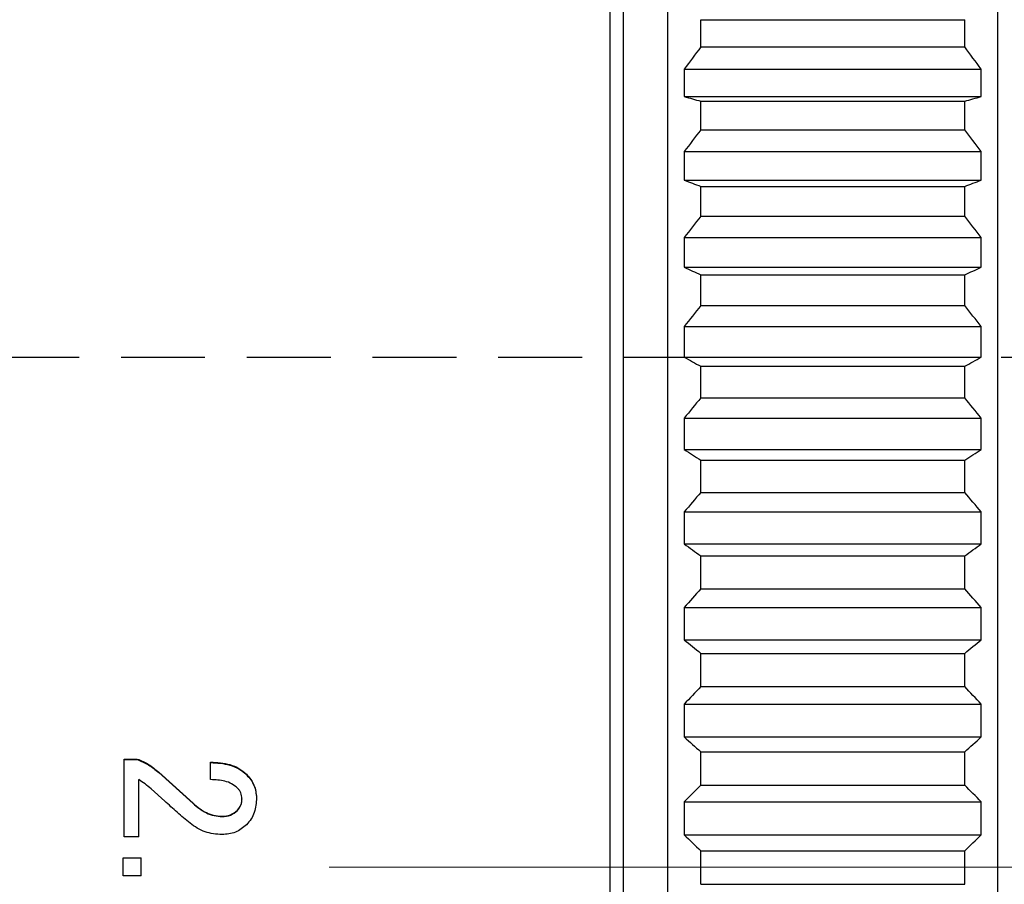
# Model space of a CAD drawing. Header units: millimetres. Extents: x 10 to 287, y 8 to 201.
# Tile 17 of 27: x 105 to 120, y 112 to 126. Entities that reach past the tile are written whole.
import ezdxf

# ---------------------------------------------------------------- set-up
doc = ezdxf.new("R2010")
doc.units = ezdxf.units.MM
doc.linetypes.add('CENTERX2', pattern=[20.32, 12.7, -2.54, 2.54, -2.54])
doc.linetypes.add('HIDDEN', pattern=[1.905, 1.27, -0.635])
doc.layers.add('補助線', color=252, linetype='Continuous', plot=False)
doc.styles.add('SLDTEXTSTYLE2', font='TXT', dxfattribs={"width": 0.7, "bigfont": 'bigfont'})
doc.dimstyles.new('SLDDIMSTYLE0', dxfattribs={"dimtxt": 3.638021, "dimasz": 3, "dimexe": 0, "dimexo": 0.0625, "dimgap": 0.909505, "dimtad": 3, "dimdec": 1, "dimrnd": 1e-09, "dimzin": 12, "dimdsep": 46, "dimtxsty": 'SLDTEXTSTYLE2', "dimsah": 1, "dimcen": 0.09, "dimadec": 0, "dimazin": 3, "dimtfac": 1, "dimtdec": 3, "dimtofl": 0, "dimtmove": 0, "dimatfit": 3, "dimfxl": 1, "dimfrac": 2, "dimtolj": 1, "dimtzin": 12, "dimarcsym": 0})
doc.dimstyles.new('SLDDIMSTYLE2', dxfattribs={"dimtxt": 3.638021, "dimasz": 3, "dimexe": 0, "dimexo": 0.0625, "dimgap": 0.909505, "dimtad": 3, "dimdec": 0, "dimrnd": 1e-09, "dimzin": 12, "dimdsep": 46, "dimtxsty": 'SLDTEXTSTYLE2', "dimsah": 1, "dimcen": 0.09, "dimadec": 0, "dimazin": 3, "dimtfac": 1, "dimtdec": 3, "dimtofl": 0, "dimtmove": 0, "dimatfit": 3, "dimfxl": 1, "dimfrac": 2, "dimtolj": 1, "dimtzin": 12, "dimarcsym": 0})
doc.dimstyles.new('SLDDIMSTYLE3', dxfattribs={"dimtxt": 3.638021, "dimasz": 3, "dimexe": 0, "dimexo": 0.0625, "dimgap": 0.909505, "dimtad": 3, "dimdec": 0, "dimrnd": 1e-09, "dimzin": 12, "dimdsep": 46, "dimtxsty": 'SLDTEXTSTYLE2', "dimsah": 1, "dimcen": 0.09, "dimadec": 0, "dimazin": 3, "dimtfac": 1, "dimtdec": 3, "dimtmove": 0, "dimatfit": 0, "dimfxl": 1, "dimfrac": 2, "dimtolj": 1, "dimtzin": 12, "dimarcsym": 0})
doc.dimstyles.new('SLDDIMSTYLE4', dxfattribs={"dimtxt": 3.638021, "dimasz": 3, "dimexe": 0, "dimexo": 0.0625, "dimgap": 0.909505, "dimtad": 3, "dimdec": 1, "dimrnd": 1e-09, "dimzin": 12, "dimdsep": 46, "dimtxsty": 'SLDTEXTSTYLE2', "dimsah": 1, "dimcen": 0.09, "dimadec": 0, "dimazin": 3, "dimtfac": 1, "dimtdec": 3, "dimtmove": 0, "dimatfit": 0, "dimfxl": 1, "dimfrac": 2, "dimtolj": 1, "dimtzin": 12, "dimarcsym": 0})

# ---------------------------------------------------------------- blocks, each defined once
blk = doc.blocks.new('_D')
at = {"color": 7, "linetype": 'Continuous', "lineweight": 0, "transparency": 16777216}
for p, q in [((66.389, 113.694), (66.389, 172.294)), ((120.142, 132.244), (120.142, 172.294)), ((66.389, 171.294), (120.142, 171.294))]:
    blk.add_line(p, q, dxfattribs=at)
at = {"color": 7, "linetype": 'Continuous', "lineweight": 18, "transparency": 16777216}
for points in [[(66.389, 171.294), (69.389, 170.794), (69.389, 171.794)], [(120.142, 171.294), (117.142, 171.794), (117.142, 170.794)]]:
    blk.add_solid(points, dxfattribs=at)
at = {"color": 7, "linetype": 'Continuous', "lineweight": 18, "transparency": 16777216, "insert": (91.819, 175.387), "char_height": 3.175, "attachment_point": 1, "style": 'SLDTEXTSTYLE2'}
blk.add_mtext('53.8', dxfattribs=at)
blk = doc.blocks.new('_D_2')
at = {"color": 7, "linetype": 'Continuous', "lineweight": 0, "transparency": 16777216}
for p, q in [((97.222, 134.684), (174.272, 134.684)), ((173.272, 134.684), (173.272, 90.705)), ((97.222, 90.705), (174.272, 90.705))]:
    blk.add_line(p, q, dxfattribs=at)
at = {"color": 7, "linetype": 'Continuous', "lineweight": 18, "transparency": 16777216}
for points in [[(173.272, 134.684), (172.772, 131.684), (173.772, 131.684)], [(173.272, 90.705), (173.772, 93.705), (172.772, 93.705)]]:
    blk.add_solid(points, dxfattribs=at)
at = {"color": 7, "linetype": 'Continuous', "lineweight": 18, "transparency": 16777216, "char_height": 3.175, "attachment_point": 1, "rotation": 90, "style": 'SLDTEXTSTYLE2'}
for s, insert in [('44', (169.18, 112.869)), ('%%c', (169.18, 108.847))]:
    blk.add_mtext(s, dxfattribs=dict(at, insert=insert))
blk = doc.blocks.new('_D_4')
at = {"color": 7, "linetype": 'Continuous', "lineweight": 0, "transparency": 16777216}
for p, q in [((120.142, 132.244), (120.142, 162.294)), ((124.142, 125.997), (124.142, 162.294)), ((120.142, 161.294), (113.792, 161.294)), ((120.142, 161.294), (124.142, 161.294)), ((124.142, 161.294), (130.492, 161.294))]:
    blk.add_line(p, q, dxfattribs=at)
at = {"color": 7, "linetype": 'Continuous', "lineweight": 18, "transparency": 16777216}
for points in [[(120.142, 161.294), (117.142, 161.794), (117.142, 160.794)], [(124.142, 161.294), (127.142, 160.794), (127.142, 161.794)]]:
    blk.add_solid(points, dxfattribs=at)
at = {"color": 7, "linetype": 'Continuous', "lineweight": 18, "transparency": 16777216, "insert": (121.329, 165.387), "char_height": 3.175, "attachment_point": 1, "style": 'SLDTEXTSTYLE2'}
blk.add_mtext('4', dxfattribs=at)
blk = doc.blocks.new('_D_5')
at = {"color": 7, "linetype": 'Continuous', "lineweight": 0, "transparency": 16777216}
for p, q in [((124.142, 125.997), (124.142, 152.203)), ((128.272, 124.494), (128.272, 152.203)), ((124.142, 151.203), (117.792, 151.203)), ((124.142, 151.203), (128.272, 151.203)), ((128.272, 151.203), (134.622, 151.203))]:
    blk.add_line(p, q, dxfattribs=at)
at = {"color": 7, "linetype": 'Continuous', "lineweight": 18, "transparency": 16777216}
for points in [[(124.142, 151.203), (121.142, 151.703), (121.142, 150.703)], [(128.272, 151.203), (131.272, 150.703), (131.272, 151.703)]]:
    blk.add_solid(points, dxfattribs=at)
at = {"color": 7, "linetype": 'Continuous', "lineweight": 18, "transparency": 16777216, "insert": (125.333, 155.296), "char_height": 3.175, "attachment_point": 1, "style": 'SLDTEXTSTYLE2'}
blk.add_mtext('4.1', dxfattribs=at)
blk = doc.blocks.new('_D_9')
at = {"color": 7, "linetype": 'Continuous', "lineweight": 0, "transparency": 16777216}
for p, q in [((115.072, 134.194), (164.272, 134.194)), ((163.272, 134.194), (163.272, 91.194)), ((115.072, 91.194), (164.272, 91.194))]:
    blk.add_line(p, q, dxfattribs=at)
at = {"color": 7, "linetype": 'Continuous', "lineweight": 18, "transparency": 16777216}
for points in [[(163.272, 134.194), (162.772, 131.194), (163.772, 131.194)], [(163.272, 91.194), (163.772, 94.194), (162.772, 94.194)]]:
    blk.add_solid(points, dxfattribs=at)
at = {"color": 7, "linetype": 'Continuous', "lineweight": 18, "transparency": 16777216, "char_height": 3.175, "attachment_point": 1, "rotation": 90, "style": 'SLDTEXTSTYLE2'}
for s, insert in [('43', (159.18, 112.869)), ('%%c', (159.18, 108.847))]:
    blk.add_mtext(s, dxfattribs=dict(at, insert=insert))

msp = doc.modelspace()

# ---------------------------------------------------------------- linework, layer by layer
at = {"color": 7, "linetype": 'Continuous', "lineweight": 25}
for p, q in [((114.0724, 94.0748), (114.0724, 134.1944)), ((114.2724, 94.248), (114.2724, 133.9944)), ((114.9424, 91.6944), (114.9424, 133.6944)), ((119.9424, 91.6944), (119.9424, 133.6944)), ((115.4424, 125.1211), (115.4424, 125.5332)), ((115.4424, 125.5332), (119.4424, 125.5332)), ((119.4424, 125.1211), (119.4424, 125.5332)), ((115.4424, 125.1211), (119.4424, 125.1211)), ((115.1924, 124.7837), (115.1924, 124.3691)), ((115.1924, 124.7837), (119.6924, 124.7837)), ((119.6924, 124.3691), (119.6924, 124.7837)), ((115.1924, 124.3691), (119.6924, 124.3691)), ((115.4424, 123.8669), (115.4424, 124.2989)), ((115.4424, 124.2989), (119.4424, 124.2989)), ((119.4424, 123.8669), (119.4424, 124.2989)), ((115.4424, 123.8669), (119.4424, 123.8669)), ((115.1924, 123.5351), (115.1924, 123.1021)), ((115.1924, 123.5351), (119.6924, 123.5351)), ((119.6924, 123.1021), (119.6924, 123.5351)), ((115.1924, 123.1021), (119.6924, 123.1021)), ((115.4424, 122.5583), (115.4424, 123.0081)), ((115.4424, 123.0081), (119.4424, 123.0081)), ((119.4424, 122.5583), (119.4424, 123.0081)), ((115.4424, 122.5583), (119.4424, 122.5583)), ((115.1924, 122.2338), (115.1924, 121.7844)), ((115.1924, 122.2338), (119.6924, 122.2338)), ((119.6924, 121.7844), (119.6924, 122.2338)), ((115.1924, 121.7844), (119.6924, 121.7844)), ((115.4424, 121.2017), (115.4424, 121.667)), ((115.4424, 121.667), (119.4424, 121.667)), ((119.4424, 121.2017), (119.4424, 121.667)), ((115.4424, 121.2017), (119.4424, 121.2017)), ((115.1924, 120.886), (115.1924, 120.4224)), ((115.1924, 120.886), (119.6924, 120.886)), ((119.6924, 120.4224), (119.6924, 120.886)), ((115.1924, 120.4224), (119.6924, 120.4224)), ((115.4424, 119.8036), (115.4424, 120.2822)), ((115.4424, 120.2822), (119.4424, 120.2822)), ((119.4424, 119.8036), (119.4424, 120.2822)), ((115.4424, 119.8036), (119.4424, 119.8036)), ((115.1924, 119.4983), (115.1924, 119.0228)), ((115.1924, 119.4983), (119.6924, 119.4983)), ((119.6924, 119.0228), (119.6924, 119.4983)), ((115.1924, 119.0228), (119.6924, 119.0228)), ((115.4424, 118.3709), (115.4424, 118.8605)), ((115.4424, 118.8605), (119.4424, 118.8605)), ((119.4424, 118.3709), (119.4424, 118.8605)), ((115.4424, 118.3709), (119.4424, 118.3709)), ((115.1924, 118.0774), (115.1924, 117.5923)), ((115.1924, 118.0774), (119.6924, 118.0774)), ((119.6924, 117.5923), (119.6924, 118.0774)), ((115.1924, 117.5923), (119.6924, 117.5923)), ((115.4424, 116.9105), (115.4424, 117.4087)), ((115.4424, 117.4087), (119.4424, 117.4087)), ((119.4424, 116.9105), (119.4424, 117.4087)), ((115.4424, 116.9105), (119.4424, 116.9105)), ((115.1924, 116.6303), (115.1924, 116.1379)), ((115.1924, 116.6303), (119.6924, 116.6303)), ((119.6924, 116.1379), (119.6924, 116.6303)), ((115.1924, 116.1379), (119.6924, 116.1379)), ((115.4424, 115.4296), (115.4424, 115.934)), ((115.4424, 115.934), (119.4424, 115.934)), ((119.4424, 115.4296), (119.4424, 115.934)), ((115.4424, 115.4296), (119.4424, 115.4296)), ((115.1924, 115.1641), (115.1924, 114.6668)), ((115.1924, 115.1641), (119.6924, 115.1641)), ((119.6924, 114.6668), (119.6924, 115.1641)), ((115.1924, 114.6668), (119.6924, 114.6668)), ((115.4424, 113.9354), (115.4424, 114.4434)), ((115.4424, 114.4434), (119.4424, 114.4434)), ((119.4424, 113.9354), (119.4424, 114.4434)), ((106.708, 114.3326), (106.904, 114.3326)), ((106.708, 113.1527), (106.708, 114.3326)), ((106.708, 114.325), (106.904, 114.325)), ((106.904, 114.3326), (106.904, 114.325)), ((108.016, 114.0206), (108.016, 114.2864)), ((106.9272, 113.1527), (106.9272, 114.0206)), ((107.2283, 114.1362), (107.7496, 113.6621)), ((107.2283, 114.1362), (107.2283, 114.1295)), ((107.2283, 114.1295), (107.7496, 113.6576)), ((108.5604, 114.1015), (108.5604, 114.095)), ((107.321, 113.6968), (107.1125, 113.8819)), ((115.4424, 113.9354), (119.4424, 113.9354)), ((108.4909, 113.7315), (108.4909, 113.7267)), ((108.711, 113.7431), (108.711, 113.7382)), ((107.7496, 113.6621), (107.7496, 113.6576)), ((108.4214, 113.5579), (108.4214, 113.5539)), ((115.1924, 113.6858), (115.1924, 113.1861)), ((115.1924, 113.6858), (119.6924, 113.6858)), ((119.6924, 113.1861), (119.6924, 113.6858)), ((108.1897, 113.4653), (108.1897, 113.4617)), ((106.9272, 113.1527), (106.708, 113.1527)), ((115.1924, 113.1861), (119.6924, 113.1861)), ((106.6878, 112.8361), (106.9619, 112.8361)), ((106.6878, 112.562), (106.6878, 112.8361)), ((106.6878, 112.8355), (106.9619, 112.8355)), ((106.9619, 112.562), (106.9619, 112.8361)), ((115.4424, 112.4351), (115.4424, 112.9444)), ((115.4424, 112.9444), (119.4424, 112.9444)), ((119.4424, 112.4351), (119.4424, 112.9444)), ((106.9619, 112.5626), (106.6878, 112.5626)), ((106.9619, 112.562), (106.6878, 112.562)), ((115.4424, 112.4351), (119.4424, 112.4351))]:
    msp.add_line(p, q, dxfattribs=at)
at = {"color": 7, "linetype": 'CENTERX2', "lineweight": 18}
msp.add_line((109.8099, 112.6944), (137.6678, 112.6944), dxfattribs=at)
at = {"color": 7, "linetype": 'Continuous', "lineweight": 25}
for points in [[(115.4424, 125.1211), (115.3587, 125.0088), (115.2754, 124.8963), (115.1924, 124.7837)], [(119.6924, 124.7837), (119.6093, 124.8963), (119.526, 125.0088), (119.4424, 125.1211)], [(115.1924, 124.3691), (115.2754, 124.3457), (115.3587, 124.3223), (115.4424, 124.2989)], [(119.4424, 124.2989), (119.526, 124.3223), (119.6093, 124.3457), (119.6924, 124.3691)], [(115.4424, 123.8669), (115.3587, 123.7565), (115.2754, 123.6459), (115.1924, 123.5351)], [(119.6924, 123.5351), (119.6093, 123.6459), (119.526, 123.7565), (119.4424, 123.8669)], [(115.1924, 123.1021), (115.2754, 123.0707), (115.3587, 123.0394), (115.4424, 123.0081)], [(119.4424, 123.0081), (119.526, 123.0394), (119.6093, 123.0707), (119.6924, 123.1021)], [(115.4424, 122.5583), (115.3587, 122.4504), (115.2754, 122.3422), (115.1924, 122.2338)], [(119.6924, 122.2338), (119.6093, 122.3422), (119.526, 122.4504), (119.4424, 122.5583)], [(115.1924, 121.7844), (115.2754, 121.7452), (115.3587, 121.7061), (115.4424, 121.667)], [(119.4424, 121.667), (119.526, 121.7061), (119.6093, 121.7452), (119.6924, 121.7844)], [(115.4424, 121.2017), (115.3587, 121.0967), (115.2754, 120.9914), (115.1924, 120.886)], [(119.6924, 120.886), (119.6093, 120.9914), (119.526, 121.0967), (119.4424, 121.2017)], [(115.1924, 120.4224), (115.2754, 120.3756), (115.3587, 120.3289), (115.4424, 120.2822)], [(119.4424, 120.2822), (119.526, 120.3289), (119.6093, 120.3756), (119.6924, 120.4224)], [(115.4424, 119.8036), (115.3587, 119.702), (115.2754, 119.6003), (115.1924, 119.4983)], [(119.6924, 119.4983), (119.6093, 119.6003), (119.526, 119.702), (119.4424, 119.8036)], [(115.1924, 119.0228), (115.2754, 118.9686), (115.3587, 118.9145), (115.4424, 118.8605)], [(119.4424, 118.8605), (119.526, 118.9145), (119.6093, 118.9686), (119.6924, 119.0228)], [(115.4424, 118.3709), (115.3587, 118.2733), (115.2754, 118.1754), (115.1924, 118.0774)], [(119.6924, 118.0774), (119.6093, 118.1754), (119.526, 118.2733), (119.4424, 118.3709)], [(115.1924, 117.5923), (115.2754, 117.531), (115.3587, 117.4698), (115.4424, 117.4087)], [(119.4424, 117.4087), (119.526, 117.4698), (119.6093, 117.531), (119.6924, 117.5923)], [(115.4424, 116.9105), (115.3587, 116.8173), (115.2754, 116.7239), (115.1924, 116.6303)], [(119.6924, 116.6303), (119.6093, 116.7239), (119.526, 116.8173), (119.4424, 116.9105)], [(115.1924, 116.1379), (115.2754, 116.0698), (115.3587, 116.0018), (115.4424, 115.934)], [(119.4424, 115.934), (119.526, 116.0018), (119.6093, 116.0698), (119.6924, 116.1379)], [(115.4424, 115.4296), (115.3587, 115.3413), (115.2754, 115.2528), (115.1924, 115.1641)], [(119.6924, 115.1641), (119.6093, 115.2528), (119.526, 115.3413), (119.4424, 115.4296)], [(115.1924, 114.6668), (115.2754, 114.5922), (115.3587, 114.5178), (115.4424, 114.4434)], [(119.4424, 114.4434), (119.526, 114.5178), (119.6093, 114.5922), (119.6924, 114.6668)], [(115.4424, 113.9354), (115.3587, 113.8523), (115.2754, 113.7691), (115.1924, 113.6858)], [(119.6924, 113.6858), (119.6093, 113.7691), (119.526, 113.8523), (119.4424, 113.9354)], [(115.1924, 113.1861), (115.2754, 113.1054), (115.3587, 113.0248), (115.4424, 112.9444)], [(119.4424, 112.9444), (119.526, 113.0248), (119.6093, 113.1054), (119.6924, 113.1861)]]:
    msp.add_open_spline(points, degree=3, dxfattribs=at)
for points, knots in [([(106.904, 114.3326), (106.963, 114.3084), (107.0516, 114.2721), (107.1544, 114.1966), (107.2037, 114.1563), (107.2283, 114.1362)], [0, 0, 0, 0, 0.4986037, 0.7492796, 1, 1, 1, 1]), ([(106.904, 114.325), (106.963, 114.3009), (107.0515, 114.2648), (107.1544, 114.1896), (107.2037, 114.1495), (107.2283, 114.1295)], [0, 0, 0, 0, 0.4988111, 0.7494176, 1, 1, 1, 1]), ([(108.016, 114.2864), (108.1146, 114.2806), (108.2625, 114.2718), (108.4475, 114.197), (108.5228, 114.1334), (108.5604, 114.1015)], [0, 0, 0, 0, 0.4997469, 0.7499831, 1, 1, 1, 1]), ([(108.016, 114.279), (108.1146, 114.2732), (108.2624, 114.2645), (108.4475, 114.1901), (108.5228, 114.1267), (108.5604, 114.095)], [0, 0, 0, 0, 0.5000285, 0.7502481, 1, 1, 1, 1]), ([(107.1125, 113.8819), (107.0831, 113.9069), (107.0242, 113.957), (106.9595, 113.9994), (106.9272, 114.0206)], [0, 0, 0, 0, 0.5000053, 1, 1, 1, 1]), ([(108.4214, 113.8934), (108.3932, 113.9165), (108.3369, 113.9627), (108.1977, 114.0116), (108.0887, 114.017), (108.016, 114.0206)], [0, 0, 0, 0, 0.2497399, 0.4999162, 1, 1, 1, 1]), ([(108.5604, 114.1015), (108.604, 114.0496), (108.6913, 113.9456), (108.7044, 113.8106), (108.711, 113.7431)], [0, 0, 0, 0, 0.5001612, 1, 1, 1, 1]), ([(108.5604, 114.095), (108.604, 114.0433), (108.6912, 113.9399), (108.7044, 113.8054), (108.711, 113.7382)], [0, 0, 0, 0, 0.5004912, 1, 1, 1, 1]), ([(108.4909, 113.7315), (108.4877, 113.7618), (108.483, 113.8073), (108.452, 113.86), (108.4316, 113.8823), (108.4214, 113.8934)], [0, 0, 0, 0, 0.4986333, 0.7491391, 1, 1, 1, 1]), ([(107.7033, 113.3611), (107.6382, 113.4156), (107.5082, 113.5246), (107.3834, 113.6394), (107.321, 113.6968)], [0, 0, 0, 0, 0.5000001, 1, 1, 1, 1]), ([(108.4214, 113.5579), (108.4418, 113.583), (108.4724, 113.6208), (108.4885, 113.6836), (108.4901, 113.7155), (108.4909, 113.7315)], [0, 0, 0, 0, 0.4986202, 0.7491338, 1, 1, 1, 1]), ([(108.4214, 113.5539), (108.4418, 113.5789), (108.4723, 113.6164), (108.4885, 113.679), (108.4901, 113.7108), (108.4909, 113.7267)], [0, 0, 0, 0, 0.4989346, 0.7493275, 1, 1, 1, 1]), ([(108.711, 113.7431), (108.7054, 113.6689), (108.697, 113.5577), (108.6338, 113.4215), (108.5849, 113.3658), (108.5604, 113.338)], [0, 0, 0, 0, 0.4992729, 0.7495967, 1, 1, 1, 1]), ([(107.7496, 113.6621), (107.8134, 113.6092), (107.9093, 113.5298), (108.0468, 113.4824), (108.1279, 113.4672), (108.1691, 113.4659), (108.1897, 113.4653)], [0, 0, 0, 0, 0.4991997, 0.7494376, 0.8746978, 1, 1, 1, 1]), ([(107.7496, 113.6576), (107.8135, 113.6053), (107.9095, 113.5268), (108.0663, 113.4703), (108.1486, 113.4646), (108.1897, 113.4617)], [0, 0, 0, 0, 0.4991144, 0.7495659, 1, 1, 1, 1]), ([(108.1897, 113.4653), (108.2332, 113.4688), (108.32, 113.4757), (108.3876, 113.5305), (108.4214, 113.5579)], [0, 0, 0, 0, 0.5002991, 1, 1, 1, 1]), ([(108.1897, 113.4617), (108.2332, 113.4652), (108.3199, 113.4721), (108.3876, 113.5266), (108.4214, 113.5539)], [0, 0, 0, 0, 0.5006171, 1, 1, 1, 1]), ([(108.1897, 113.1875), (108.1008, 113.1944), (107.9229, 113.2083), (107.7765, 113.3102), (107.7033, 113.3611)], [0, 0, 0, 0, 0.500095, 1, 1, 1, 1]), ([(108.5604, 113.338), (108.5064, 113.2937), (108.3985, 113.2052), (108.2593, 113.1934), (108.1897, 113.1875)], [0, 0, 0, 0, 0.4998485, 1, 1, 1, 1])]:
    msp.add_open_spline(points, degree=3, knots=knots, dxfattribs=at)
at = {"layer": '補助線', "color": 7, "linetype": 'HIDDEN'}
msp.add_line((287, 120.4167), (10, 120.4167), dxfattribs=at)

# ---------------------------------------------------------------- dimensions: what is measured, and where the dimension line sits
at = {"color": 7, "linetype": 'Continuous', "lineweight": 18}
for base, p1, p2, dimstyle, picture, middle in [((120.1424, 171.2944), (66.3891, 112.6944), (120.1424, 131.2444), 'SLDDIMSTYLE0', '_D', (95.4235, 171.2944)), ((124.1424, 161.2944), (120.1424, 131.2444), (124.1424, 124.9974), 'SLDDIMSTYLE3', '_D_4', (122.3871, 161.2944)), ((128.2724, 151.2034), (124.1424, 124.9974), (128.2724, 123.4944), 'SLDDIMSTYLE4', '_D_5', (127.8793, 151.2034))]:
    dim = msp.add_linear_dim(base=base, p1=p1, p2=p2, dimstyle=dimstyle, dxfattribs=at)
    dim.commit()
    dim.dimension.update_dxf_attribs({"geometry": picture, "text_midpoint": middle, "dimtype": 160})
for base, p1, p2, picture, middle in [((173.2724, 90.7052), (96.2224, 134.6836), (96.2224, 90.7052), '_D_2', (173.2724, 112.9745)), ((163.2724, 91.1944), (114.0724, 134.1944), (114.0724, 91.1944), '_D_9', (163.2724, 112.9745))]:
    dim = msp.add_linear_dim(base=base, p1=p1, p2=p2, angle=90, text='%%c<>', dimstyle='SLDDIMSTYLE2', dxfattribs=at)
    dim.commit()
    dim.dimension.update_dxf_attribs({"geometry": picture, "text_midpoint": middle, "dimtype": 160})

doc.saveas('drawing.dxf')
